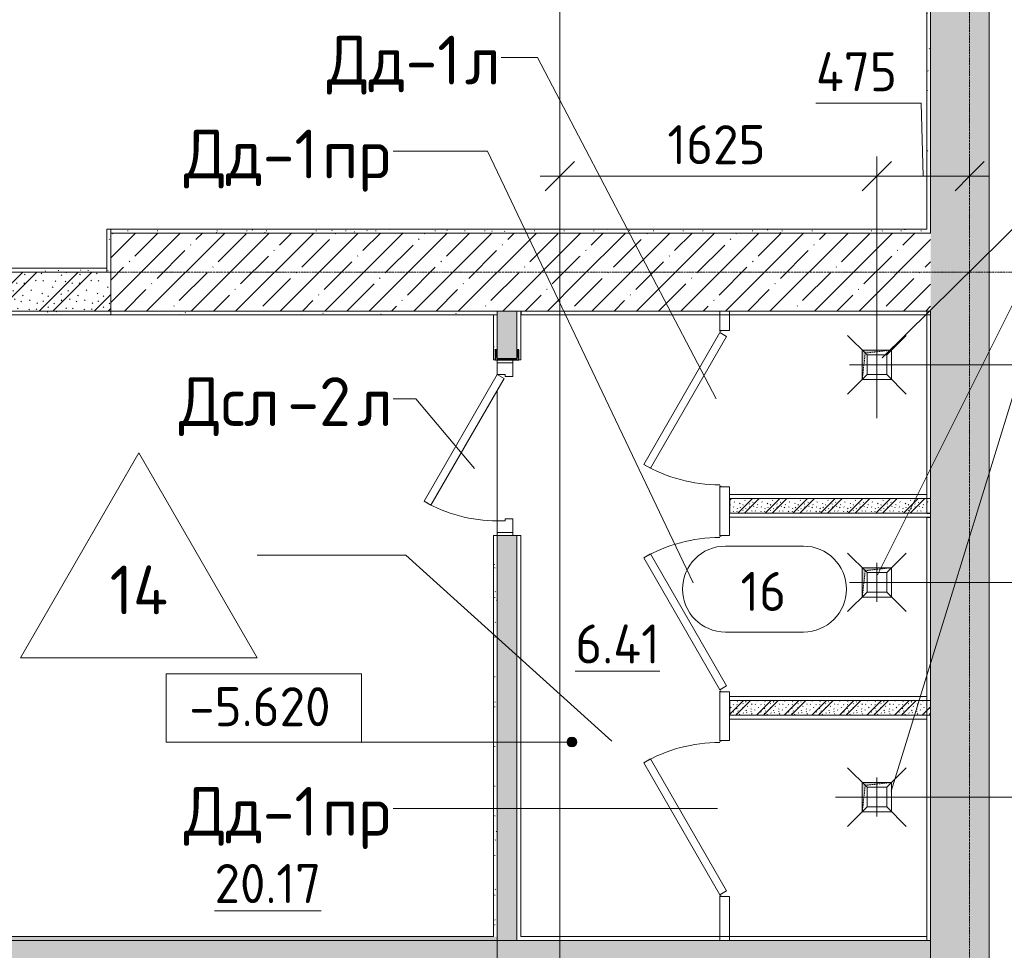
# Model space of a CAD drawing. Header units: millimetres. Extents: x 93132 to 156147, y -10965 to 65044.
# Tile 17 of 58: x 126803 to 131848, y 20850 to 25618. Entities that reach past the tile are written whole.
import ezdxf

# ---------------------------------------------------------------- set-up
doc = ezdxf.new("R2010")
doc.units = ezdxf.units.MM
doc.linetypes.add('3_ Штрих_ 1 х 1 мм', pattern=[2, 1, -1])
doc.linetypes.add('4_ Штрихпунктир_ 10 х 2 мм', pattern=[14, 10, -2, 0, -2])
for name, color, linetype, lineweight in [('A-ANNO-DIMS', 7, 'Continuous', 5), ('A-ANNO-DIMS-100', 7, 'Continuous', 5), ('A-AREA-IDEN', 7, 'Continuous', 5), ('A-DETL-GENF', 7, 'Continuous', 13), ('A-DOOR', 7, 'Continuous', 13), ('A-DOOR-FRAM', 7, 'Continuous', 13), ('A-DOOR-IDEN', 7, 'Continuous', 5), ('A-FLOR', 7, 'Continuous', 13), ('A-FLOR-IDEN', 7, 'Continuous', 5), ('A-WALL', 7, 'Continuous', 13), ('A-WALL-PATT', 7, 'Continuous', 13), ('G-ANNO-DIMS', 7, 'Continuous', 5), ('G-ANNO-TEXT', 7, 'Continuous', 5), ('I-WALL', 7, 'Continuous', 13), ('M-EQPM', 7, 'Continuous', 13), ('P-SANR-FIXT', 7, 'Continuous', 13), ('S-COLS', 7, 'Continuous', 25), ('S-GRID', 7, 'Continuous', 5)]:
    doc.layers.add(name, color=color, linetype=linetype, lineweight=lineweight)
doc.styles.add('GOST Common_2', font='GOST_Common.ttf', dxfattribs={"height": 200})
doc.styles.add('GOST Common_3', font='GOST_Common.ttf', dxfattribs={"height": 250})
doc.dimstyles.new('2_мм', dxfattribs={"dimscale": 304.8, "dimtxt": 201.142999, "dimasz": 0.492126, "dimexe": 0.328084, "dimexo": 0.492126, "dimgap": 0, "dimtad": 1, "dimdec": 0, "dimdsep": 46, "dimtxsty": 'GOST Common_2', "dimblk1": 'OBLIQUE', "dimblk2": 'OBLIQUE', "dimsah": 1, "dimcen": 0.09, "dimdle": 0.328084, "dimadec": 5, "dimazin": 2, "dimtfac": 1, "dimtdec": 4, "dimtix": 1, "dimtmove": 0, "dimatfit": 3, "dimfxl": 1, "dimtvp": 1, "dimtolj": 1, "dimtzin": 0, "dimarcsym": 2})
doc.dimstyles.new('2_мм_1', dxfattribs={"dimscale": 304.8, "dimtxt": 201.142999, "dimasz": 0.492126, "dimexe": 0.328084, "dimexo": 0.492126, "dimgap": 0, "dimtad": 1, "dimdec": 0, "dimdsep": 46, "dimtxsty": 'GOST Common_2', "dimblk1": 'OBLIQUE', "dimblk2": 'OBLIQUE', "dimsah": 1, "dimcen": 0.09, "dimdle": 0.328084, "dimadec": 5, "dimazin": 2, "dimtfac": 1, "dimtdec": 4, "dimtix": 1, "dimtmove": 1, "dimatfit": 3, "dimfxl": 1, "dimtvp": 1, "dimtolj": 1, "dimtzin": 0, "dimarcsym": 2})
pattern_1 = [(0, (0, 0), (203.2, 50.8), [3.353, -149.047, 3.353, -149.047, -812.8]), (0, (0, 0), (203.2, 50.8), [-304.8, 3.353, -301.447, 3.353, -149.047, -355.6]), (0, (0, 0), (203.2, 50.8), [-762, 3.353, -98.247, 3.353, -250.647]), (120, (76.2, 25.4), (-145.59409, 150.576362), [3.353, -149.047, 3.353, -149.047, -812.8]), (120, (76.2, 25.4), (-145.59409, 150.576362), [-304.8, 3.353, -301.447, 3.353, -149.047, -355.6]), (120, (76.2, 25.4), (-145.59409, 150.576362), [-762, 3.353, -98.247, 3.353, -250.647]), (240, (101.6, 127), (-57.60591, -201.376362), [3.353, -149.047, 3.353, -149.047, -812.8]), (240, (101.6, 127), (-57.60591, -201.376362), [-304.8, 3.353, -301.447, 3.353, -149.047, -355.6]), (240, (101.6, 127), (-57.60591, -201.376362), [-762, 3.353, -98.247, 3.353, -250.647])]
pattern_2 = [(45, (0, 0), (-114.04925, 114.04925), []), (45, (114.05, 0), (-114.04925, 114.04925), [201.612, -40.322, 3.353, -36.97])]
pattern_3 = [(135, (150.28, 188.64), (-282.8427, 3e-14), [5, -395]), (135, (174.9, 237.36), (-282.8427, 3e-14), [5, -395]), (135, (211.96, 236.53), (-282.8427, 3e-14), [5, -395]), (135, (114.96, 223.96), (-282.8427, 3e-14), [5, -395]), (135, (77.54, 223.96), (-282.8427, 3e-14), [5, -395]), (135, (57.44, 184.52), (-282.8427, 3e-14), [5, -395]), (135, (66.21, 142.9), (-282.8427, 3e-14), [5, -395]), (135, (107.33, 161), (-282.8427, 3e-14), [5, -395]), (135, (99.08, 130.94), (-282.8427, 3e-14), [5, -395]), (135, (22.6, 136.46), (-282.8427, 3e-14), [5, -395]), (135, (21.16, 168.08), (-282.8427, 3e-14), [5, -395]), (135, (46.13, 96.12), (-282.8427, 3e-14), [5, -395]), (135, (3.54, 74.6), (-282.8427, 3e-14), [5, -395]), (135, (40.3, 47.56), (-282.8427, 3e-14), [5, -395]), (135, (39.77, 18.47), (-282.8427, 3e-14), [5, -395]), (135, (76.94, 37.28), (-282.8427, 3e-14), [5, -395]), (135, (114.18, 62.4), (-282.8427, 3e-14), [5, -395]), (135, (139.87, 90.2), (-282.8427, 3e-14), [5, -395]), (135, (141.44, 15.82), (-282.8427, 3e-14), [5, -395]), (135, (188.69, 26.73), (-282.8427, 3e-14), [5, -395]), (135, (176.14, 51.36), (-282.8427, 3e-14), [5, -395]), (135, (177.03, 0), (-282.8427, 3e-14), [5, -395]), (135, (276.61, 8.22), (-282.8427, 3e-14), [5, -395]), (135, (271.19, 31.72), (-282.8427, 3e-14), [5, -395]), (135, (268.29, 119.65), (-282.8427, 3e-14), [5, -395]), (135, (237.92, 101.95), (-282.8427, 3e-14), [5, -395]), (135, (237.92, 158.27), (-282.8427, 3e-14), [5, -395]), (135, (260.4, 204.35), (-282.8427, 3e-14), [5, -395]), (135, (275.54, 235.4), (-282.8427, 3e-14), [5, -395]), (135, (117.62, 268.96), (-282.8427, 3e-14), [5, -395]), (135, (203.62, 273.83), (-282.8427, 3e-14), [5, -395]), (135, (47.24, 279.3), (-282.8427, 3e-14), [5, -395]), (135, (23.2, 266.16), (-282.8427, 3e-14), [5, -395]), (135, (42.78, 232.52), (-282.8427, 3e-14), [5, -395]), (135, (177.76, 90.57), (-282.8427, 3e-14), [5, -395]), (135, (181.12, 121.8), (-282.8427, 3e-14), [5, -395]), (135, (206.73, 172.06), (-282.8427, 3e-14), [5, -395]), (135, (143.14, 136.62), (-282.8427, 3e-14), [5, -395]), (135, (211.51, 131.86), (-282.8427, 3e-14), [5, -395]), (135, (81.47, 95.1), (-282.8427, 3e-14), [5, -395]), (135, (235.13, 60.46), (-282.8427, 3e-14), [5, -395]), (135, (242.24, 4.89), (-282.8427, 3e-14), [5, -395]), (45, (0, 106.07), (-282.8427, 0), []), (45, (106.07, 0), (-282.8427, 0), []), (45, (176.78, 0), (-282.8427, 0), []), (45, (0, 176.78), (-282.8427, 0), [])]
pattern_4 = [(135, (75.14, 94.32), (-141.421356, 1e-14), [3.353, -196.647]), (135, (87.45, 118.68), (-141.421356, 1e-14), [3.353, -196.647]), (135, (105.98, 118.27), (-141.421356, 1e-14), [3.353, -196.647]), (135, (57.48, 111.98), (-141.421356, 1e-14), [3.353, -196.647]), (135, (38.77, 111.98), (-141.421356, 1e-14), [3.353, -196.647]), (135, (28.72, 92.26), (-141.421356, 1e-14), [3.353, -196.647]), (135, (33.11, 71.45), (-141.421356, 1e-14), [3.353, -196.647]), (135, (53.67, 80.5), (-141.421356, 1e-14), [3.353, -196.647]), (135, (49.54, 65.47), (-141.421356, 1e-14), [3.353, -196.647]), (135, (11.3, 68.23), (-141.421356, 1e-14), [3.353, -196.647]), (135, (10.58, 84.04), (-141.421356, 1e-14), [3.353, -196.647]), (135, (23.07, 48.06), (-141.421356, 1e-14), [3.353, -196.647]), (135, (1.77, 37.3), (-141.421356, 1e-14), [3.353, -196.647]), (135, (20.15, 23.78), (-141.421356, 1e-14), [3.353, -196.647]), (135, (19.88, 9.23), (-141.421356, 1e-14), [3.353, -196.647]), (135, (38.47, 18.64), (-141.421356, 1e-14), [3.353, -196.647]), (135, (57.09, 31.2), (-141.421356, 1e-14), [3.353, -196.647]), (135, (69.94, 45.09), (-141.421356, 1e-14), [3.353, -196.647]), (135, (70.72, 7.91), (-141.421356, 1e-14), [3.353, -196.647]), (135, (94.34, 13.36), (-141.421356, 1e-14), [3.353, -196.647]), (135, (88.07, 25.68), (-141.421356, 1e-14), [3.353, -196.647]), (135, (88.51, 0), (-141.421356, 1e-14), [3.353, -196.647]), (135, (138.31, 4.11), (-141.421356, 1e-14), [3.353, -196.647]), (135, (135.6, 15.86), (-141.421356, 1e-14), [3.353, -196.647]), (135, (134.14, 59.83), (-141.421356, 1e-14), [3.353, -196.647]), (135, (118.96, 50.98), (-141.421356, 1e-14), [3.353, -196.647]), (135, (118.96, 79.14), (-141.421356, 1e-14), [3.353, -196.647]), (135, (130.2, 102.18), (-141.421356, 1e-14), [3.353, -196.647]), (135, (137.77, 117.7), (-141.421356, 1e-14), [3.353, -196.647]), (135, (58.81, 134.48), (-141.421356, 1e-14), [3.353, -196.647]), (135, (101.81, 136.91), (-141.421356, 1e-14), [3.353, -196.647]), (135, (23.62, 139.65), (-141.421356, 1e-14), [3.353, -196.647]), (135, (11.6, 133.08), (-141.421356, 1e-14), [3.353, -196.647]), (135, (21.39, 116.26), (-141.421356, 1e-14), [3.353, -196.647]), (135, (88.88, 45.28), (-141.421356, 1e-14), [3.353, -196.647]), (135, (90.56, 60.9), (-141.421356, 1e-14), [3.353, -196.647]), (135, (103.36, 86.03), (-141.421356, 1e-14), [3.353, -196.647]), (135, (71.57, 68.31), (-141.421356, 1e-14), [3.353, -196.647]), (135, (105.76, 65.93), (-141.421356, 1e-14), [3.353, -196.647]), (135, (40.73, 47.55), (-141.421356, 1e-14), [3.353, -196.647]), (135, (117.56, 30.23), (-141.421356, 1e-14), [3.353, -196.647]), (135, (121.12, 2.44), (-141.421356, 1e-14), [3.353, -196.647]), (45, (0, 53.03), (-141.421356, 0), []), (45, (53.03, 0), (-141.421356, 0), []), (45, (88.39, 0), (-141.421356, 0), []), (45, (0, 88.39), (-141.421356, 0), [])]

# ---------------------------------------------------------------- blocks, each defined once
blk = doc.blocks.new('Наметкина 10_РД_АР_П_Отделка_R21_rvt-1--01_Подвал_МП_часть Г')
at = {"layer": 'A-WALL-PATT', "lineweight": 5}
h = blk.add_hatch(dxfattribs=at)
h.set_pattern_fill('FP_6', color=256, style=0, pattern_type=2)
h.set_pattern_definition(pattern_1)
h.paths.add_polyline_path([(131450, 24525), (131470, 24525), (131470, 28400), (131450, 28400), (131450, 24545)])
h = blk.add_hatch(dxfattribs=at)
h.set_pattern_fill('FP_6', color=256, style=0, pattern_type=2)
h.set_pattern_definition(pattern_1)
h.paths.add_polyline_path([(127270, 24325), (127270, 24545), (127250, 24545), (127250, 24325)])
h = blk.add_hatch(dxfattribs=at)
h.set_pattern_fill('FP_6', color=256, style=0, pattern_type=2)
h.set_pattern_definition(pattern_1)
h.paths.add_polyline_path([(131450, 24525), (131450, 24545), (127270, 24545), (127270, 24525), (131108.9, 24525)])
h = blk.add_hatch(dxfattribs=at)
h.set_pattern_fill('FP_6', color=256, style=0, pattern_type=2)
h.set_pattern_definition(pattern_1)
h.paths.add_polyline_path([(127250, 24325), (127250, 24345), (126040, 24345), (126040, 24325)])
h = blk.add_hatch(dxfattribs=at)
h.set_pattern_fill('FP_6', color=256, style=0, pattern_type=2)
h.set_pattern_definition(pattern_1)
h.paths.add_polyline_path([(127270, 24105), (127270, 24125), (125800, 24125), (125800, 24105)])
h = blk.add_hatch(dxfattribs=at)
h.set_pattern_fill('FP_6', color=256, style=0, pattern_type=2)
h.set_pattern_definition(pattern_1)
h.paths.add_polyline_path([(129250, 24105), (129250, 24125), (127270, 24125), (127270, 24105), (127963.1, 24105)])
h = blk.add_hatch(dxfattribs=at)
h.set_pattern_fill('FP_6', color=256, style=0, pattern_type=2)
h.set_pattern_definition(pattern_1)
h.paths.add_polyline_path([(129250, 20920), (129250, 22975), (129230, 22975), (129230, 20920)])
h.paths.add_polyline_path([(129230, 23875), (129240, 23875), (129240, 23927), (129245.6, 23926.1), (129246.5, 23925.7), (129247.8, 23922.5), (129247.8, 23887.3), (129250, 23882), (129250, 24105), (129230, 24105), (129230, 23882)])
h = blk.add_hatch(dxfattribs=at)
h.set_pattern_fill('FP_6', color=256, style=0, pattern_type=2)
h.set_pattern_definition(pattern_1)
h.paths.add_polyline_path([(123020, 20900), (129250, 20900), (129250, 20920), (123020, 20920)])
at = {"layer": 'A-WALL'}
for p, q in [((131470, 24525), (131470, 28400)), ((131450, 28380), (131450, 24545)), ((127270, 24545), (127250, 24545)), ((127250, 24545), (127250, 24325)), ((127270, 24325), (127270, 24545)), ((131450, 24545), (127270, 24545)), ((127270, 24545), (127270, 24525)), ((127270, 24525), (131450, 24525)), ((131450, 24525), (131470, 24525)), ((127250, 24345), (126040, 24345)), ((126040, 24325), (127250, 24325)), ((127250, 24325), (127250, 24345)), ((127250, 24325), (127270, 24325)), ((127270, 24125), (125820, 24125)), ((127270, 24105), (127270, 24125)), ((129250, 24125), (127270, 24125)), ((127270, 24125), (127270, 24105)), ((129250, 24105), (129250, 24125)), ((129350, 24125), (129350, 23882)), ((129370, 24125), (129350, 24125)), ((131470, 24125), (129370, 24125)), ((131470, 24125), (131450, 24125)), ((131450, 24125), (131450, 23090)), ((131470, 24105), (131470, 24125)), ((131470, 23090), (131470, 24125)), ((125800, 24105), (127270, 24105)), ((127270, 24105), (129250, 24105)), ((129250, 24105), (129230, 24105)), ((129230, 24105), (129230, 23875)), ((129250, 23882), (129250, 24105)), ((129370, 24105), (131470, 24105)), ((129370, 23875), (129370, 24105)), ((129230, 23875), (129240, 23875)), ((129360, 23875), (129370, 23875)), ((131450, 23185), (130440, 23185)), ((130440, 23185), (130440, 23165)), ((130440, 23165), (131450, 23165)), ((131450, 23165), (131450, 23185)), ((131450, 23090), (130440, 23090)), ((130440, 23090), (130440, 23070)), ((130440, 23070), (131450, 23070)), ((131450, 23070), (131450, 20900)), ((131470, 23070), (131470, 23090)), ((131470, 20900), (131470, 23070)), ((129250, 22975), (129230, 22975)), ((129230, 22975), (129230, 20920)), ((129250, 20920), (129250, 22975)), ((129350, 22975), (129350, 20900)), ((129370, 22975), (129350, 22975)), ((129370, 20920), (129370, 22975)), ((131450, 22150), (130440, 22150)), ((130440, 22150), (130440, 22130)), ((131450, 22130), (131450, 22150)), ((130440, 22130), (131450, 22130)), ((131450, 22055), (130440, 22055)), ((130440, 22055), (130440, 22035)), ((131450, 22035), (131450, 22055)), ((130440, 22035), (131450, 22035)), ((123020, 20900), (129250, 20900)), ((129230, 20920), (123040, 20920)), ((129250, 20900), (129250, 20920)), ((129350, 20900), (129370, 20900)), ((131450, 20920), (129370, 20920)), ((129370, 20900), (131450, 20900)), ((131450, 20900), (131450, 20920)), ((131450, 20900), (131470, 20900))]:
    blk.add_line(p, q, dxfattribs=at)
at = {"layer": 'A-WALL', "lineweight": 25}
for p, q in [((129370, 24125), (129370, 24105)), ((131450, 23090), (131470, 23090)), ((131450, 23070), (131470, 23070))]:
    blk.add_line(p, q, dxfattribs=at)
blk = doc.blocks.new('АР_Дверь однопольная - 900х2100h_750__служебные-6013664--01_Подвал_МП_часть Г')
at = {"layer": 'A-DOOR'}
for p, q in [((-274.5, 425), (-294.5, 390.4)), ((375, 50), (-274.5, 425)), ((-294.5, 390.4), (355, 15.4)), ((355, 15.4), (375, 50))]:
    blk.add_line(p, q, dxfattribs=at)
at = {"layer": 'A-DOOR', "lineweight": 5}
blk.add_arc((375, 50), 750, 150, 180, dxfattribs=at)
at = {"layer": 'A-DOOR-FRAM'}
for p, q in [((-435, 50), (-450, 50)), ((-375, 50), (-435, 50)), ((-435, 50), (-435, -30)), ((-375, 10), (-375, 50)), ((-365, 10), (-375, 10)), ((-365, -30), (-365, 10)), ((375, 10), (365, 10)), ((365, 10), (365, -30)), ((435, 50), (375, 50)), ((375, 50), (375, 10)), ((435, -30), (435, 50)), ((435, 50), (450, 50)), ((-435, -30), (-450, -30)), ((-435, -30), (-365, -30)), ((365, -30), (435, -30)), ((435, -30), (450, -30))]:
    blk.add_line(p, q, dxfattribs=at)
blk = doc.blocks.new('АР_Дверь однопольная - 800х2100h_650__душевые-6019282--01_Подвал_МП_часть Г')
at = {"layer": 'A-DOOR'}
for p, q in [((-285.5, 415), (-305.5, 380.4)), ((390, 25), (-285.5, 415)), ((-305.5, 380.4), (370, -9.6)), ((370, -9.6), (390, 25))]:
    blk.add_line(p, q, dxfattribs=at)
at = {"layer": 'A-DOOR', "lineweight": 5}
blk.add_arc((390, 25), 780, 150, 180, dxfattribs=at)
at = {"layer": 'A-DOOR-FRAM'}
for p, q in [((-395, 25), (-400, 25)), ((-395, 20), (-400, 20)), ((395, 25), (400, 25)), ((395, 20), (400, 20))]:
    blk.add_line(p, q, dxfattribs=at)
blk = doc.blocks.new('АР_Дверь однопольная - 800х2100h_650__душевые-6019181--01_Подвал_МП_часть Г')
at = {"layer": 'A-DOOR'}
for p, q in [((285.5, 415), (-390, 25)), ((305.5, 380.4), (285.5, 415)), ((-370, -9.6), (305.5, 380.4)), ((-390, 25), (-370, -9.6))]:
    blk.add_line(p, q, dxfattribs=at)
at = {"layer": 'A-DOOR', "lineweight": 5}
blk.add_arc((-390, 25), 780, 360, 30, dxfattribs=at)
at = {"layer": 'A-DOOR-FRAM'}
for p, q in [((-395, 25), (-400, 25)), ((-395, 20), (-400, 20)), ((395, 25), (400, 25)), ((395, 20), (400, 20))]:
    blk.add_line(p, q, dxfattribs=at)
blk = doc.blocks.new('АР_Канал вертикальный прямоугольный - ВК-5386080--01_Подвал_МП_часть Г')
at = {"layer": 'A-DETL-GENF'}
blk.add_hatch(color=256, dxfattribs=at).paths.add_polyline_path([(-75, -75), (-60, 60), (75, 75), (-75, 75)])
at = {"layer": 'A-DETL-GENF', "linetype": '3_ Штрих_ 1 х 1 мм'}
for p, q in [((75, 75), (-75, 75)), ((-75, 75), (-75, -75)), ((75, 75), (-75, 75)), ((-75, 75), (-75, -75)), ((-75, -75), (-60, 60)), ((-75, -75), (-60, 60)), ((-60, 60), (75, 75)), ((-60, 60), (75, 75)), ((75, -75), (75, 75)), ((-75, -75), (75, -75))]:
    blk.add_line(p, q, dxfattribs=at)
at = {"layer": 'M-EQPM'}
for p, q in [((-75, -75), (-75, 75)), ((-75, 75), (75, 75)), ((75, 75), (75, -75)), ((75, -75), (-75, -75))]:
    blk.add_line(p, q, dxfattribs=at)
blk = doc.blocks.new('АР_Канал вертикальный прямоугольный - ВК-5405369--01_Подвал_МП_часть Г')
at = {"layer": 'A-DETL-GENF'}
blk.add_hatch(color=256, dxfattribs=at).paths.add_polyline_path([(-75, -75), (-60, 60), (75, 75), (-75, 75)])
at = {"layer": 'A-DETL-GENF', "linetype": '3_ Штрих_ 1 х 1 мм'}
for p, q in [((75, 75), (-75, 75)), ((-75, 75), (-75, -75)), ((75, 75), (-75, 75)), ((-75, 75), (-75, -75)), ((-75, -75), (-60, 60)), ((-75, -75), (-60, 60)), ((-60, 60), (75, 75)), ((-60, 60), (75, 75)), ((75, -75), (75, 75)), ((-75, -75), (75, -75))]:
    blk.add_line(p, q, dxfattribs=at)
at = {"layer": 'M-EQPM'}
for p, q in [((-75, -75), (-75, 75)), ((-75, 75), (75, 75)), ((75, 75), (75, -75)), ((75, -75), (-75, -75))]:
    blk.add_line(p, q, dxfattribs=at)
blk = doc.blocks.new('АР_Трап - 100-100-V15--01_Подвал_МП_часть Г')
at = {"layer": 'P-SANR-FIXT'}
for p, q in [((-50, 50), (-150, 150)), ((50, 50), (150, 150)), ((0, -100), (0, 100)), ((-100, 0), (100, 0)), ((-50, -50), (-50, 50)), ((50, 50), (-50, 50)), ((50, -50), (50, 50)), ((-50, -50), (-150, -150)), ((-50, -50), (50, -50)), ((50, -50), (150, -150))]:
    blk.add_line(p, q, dxfattribs=at)
blk = doc.blocks.new('АР_Фахверк_ _Швеллер полки параллельные_ - 12П-6013685--01_Подвал_МП_часть Г')
at = {"layer": 'S-COLS'}
blk.add_hatch(color=256, dxfattribs=at).paths.add_polyline_path([(35.4, -60), (35.4, -56.7), (34.1, -53.5), (30.9, -52.2), (-4.3, -52.2), (-9.6, -50), (-11.8, -44.7), (-11.8, 44.7), (-9.6, 50), (-4.3, 52.2), (30.9, 52.2), (34.1, 53.5), (35.4, 56.7), (35.4, 60), (-16.6, 60), (-16.6, -60)])
for p, q in [((35.4, 60), (-16.6, 60)), ((-16.6, 60), (-16.6, -60)), ((-4.3, 52.2), (30.9, 52.2)), ((35.4, 56.7), (35.4, 60)), ((-11.8, -44.7), (-11.8, 44.7)), ((-16.6, -60), (35.4, -60)), ((30.9, -52.2), (-4.3, -52.2)), ((35.4, -60), (35.4, -56.7))]:
    blk.add_line(p, q, dxfattribs=at)
for centre, radius, start, end in [((-4.3, 44.7), 7.5, 90, 180), ((30.9, 56.7), 4.5, 270, 360), ((-4.3, -44.7), 7.5, 180, 270), ((30.9, -56.7), 4.5, 360, 90)]:
    blk.add_arc(centre, radius, start, end, dxfattribs=at)
blk = doc.blocks.new('Марка помещения _Номер_ - 2 мм-68851--01_Подвал_МП_часть Г')
at = {"layer": 'A-AREA-IDEN'}
for p, q in [((-2.027, 2.21), (1.973, 2.21)), ((-2.027, -2.19), (1.973, -2.19))]:
    blk.add_line(p, q, dxfattribs=at)
for centre, start, end in [((-2.027, 0.01), 90, 270), ((1.973, 0.01), 270, 90)]:
    blk.add_arc(centre, 2.2, start, end, dxfattribs=at)
blk = doc.blocks.new('DIMBLOCK170--01_Подвал_МП_часть Г')
at = {"layer": 'A-ANNO-DIMS-100', "lineweight": 25, "transparency": 16777216}
for p, q in [((132460, 21635), (132385, 21710)), ((132460, 21635), (132535, 21560)), ((132460, 20700), (132385, 20775)), ((132460, 20700), (132535, 20625))]:
    blk.add_line(p, q, dxfattribs=at)
at = {"layer": 'A-ANNO-DIMS-100', "transparency": 16777216}
for p, q in [((130983.5, 21635), (132560, 21635)), ((132460, 21635), (130983.5, 21635)), ((132460, 20700), (132460, 21635)), ((132503.9, 20700), (132360, 20700)), ((132460, 20700), (132503.9, 20700))]:
    blk.add_line(p, q, dxfattribs=at)
at = {"layer": 'A-ANNO-DIMS-100', "color": 0, "transparency": 16777216, "insert": (132198.6, 20957.8), "char_height": 200, "width": 503.198, "attachment_point": 1, "rotation": 90, "line_spacing_factor": 1.022761, "style": 'GOST Common_2'}
blk.add_mtext('935', dxfattribs=at)
blk = doc.blocks.new('_Oblique')
at = {"color": 0, "linetype": 'ByBlock', "lineweight": -2}
blk.add_line((-0.5, -0.5), (0.5, 0.5), dxfattribs=at)
blk = doc.blocks.new('DIMBLOCK171--01_Подвал_МП_часть Г')
at = {"layer": 'A-ANNO-DIMS-100', "lineweight": 25, "transparency": 16777216}
for p, q in [((132460, 22735), (132385, 22810)), ((132460, 22735), (132535, 22660)), ((132460, 21635), (132385, 21710)), ((132460, 21635), (132535, 21560))]:
    blk.add_line(p, q, dxfattribs=at)
at = {"layer": 'A-ANNO-DIMS-100', "transparency": 16777216}
for p, q in [((131053.6, 22735), (132560, 22735)), ((132460, 22735), (131053.6, 22735)), ((132460, 21635), (132460, 22735)), ((130983.5, 21635), (132560, 21635)), ((132460, 21635), (130983.5, 21635))]:
    blk.add_line(p, q, dxfattribs=at)
at = {"layer": 'A-ANNO-DIMS-100', "color": 0, "transparency": 16777216, "insert": (132198.6, 21942.9), "char_height": 200, "width": 580.928, "attachment_point": 1, "rotation": 90, "line_spacing_factor": 1.022761, "style": 'GOST Common_2'}
blk.add_mtext('1100', dxfattribs=at)
blk = doc.blocks.new('DIMBLOCK172--01_Подвал_МП_часть Г')
at = {"layer": 'A-ANNO-DIMS-100', "lineweight": 25, "transparency": 16777216}
for p, q in [((132460, 23850), (132385, 23925)), ((132460, 23850), (132535, 23775)), ((132460, 22735), (132385, 22810)), ((132460, 22735), (132535, 22660))]:
    blk.add_line(p, q, dxfattribs=at)
at = {"layer": 'A-ANNO-DIMS-100', "transparency": 16777216}
for p, q in [((131053.6, 23850), (132560, 23850)), ((132460, 23850), (131053.6, 23850)), ((132460, 22735), (132460, 23850)), ((131053.6, 22735), (132560, 22735)), ((132460, 22735), (131053.6, 22735))]:
    blk.add_line(p, q, dxfattribs=at)
at = {"layer": 'A-ANNO-DIMS-100', "color": 0, "transparency": 16777216, "insert": (132198.6, 23069.2), "char_height": 200, "width": 535.927, "attachment_point": 1, "rotation": 90, "line_spacing_factor": 1.022761, "style": 'GOST Common_2'}
blk.add_mtext('1115', dxfattribs=at)
blk = doc.blocks.new('DIMBLOCK173--01_Подвал_МП_часть Г')
at = {"layer": 'A-ANNO-DIMS-100', "transparency": 16777216}
for p, q in [((132460, 23850), (132460, 24425)), ((132503.9, 24325), (132360, 24325)), ((132460, 24325), (132503.9, 24325)), ((131053.6, 23850), (132560, 23850)), ((132460, 23850), (131053.6, 23850))]:
    blk.add_line(p, q, dxfattribs=at)
at = {"layer": 'A-ANNO-DIMS-100', "lineweight": 25, "transparency": 16777216}
for p, q in [((132460, 24325), (132385, 24400)), ((132460, 24325), (132535, 24250)), ((132460, 23850), (132385, 23925)), ((132460, 23850), (132535, 23775))]:
    blk.add_line(p, q, dxfattribs=at)
at = {"layer": 'A-ANNO-DIMS-100', "color": 0, "transparency": 16777216, "insert": (132198.6, 23867.6), "char_height": 200, "width": 527.745, "attachment_point": 1, "rotation": 90, "line_spacing_factor": 1.022761, "style": 'GOST Common_2'}
blk.add_mtext('475', dxfattribs=at)
blk = doc.blocks.new('DIMBLOCK174--01_Подвал_МП_часть Г')
at = {"layer": 'A-ANNO-DIMS-100', "transparency": 16777216}
for p, q in [((129570, 24772.4), (129570, 24916.3)), ((131195, 23576.7), (131195, 24916.3)), ((129470, 24816.3), (131195, 24816.3)), ((129570, 24816.3), (129570, 24772.4)), ((131195, 24816.3), (131195, 23576.7))]:
    blk.add_line(p, q, dxfattribs=at)
at = {"layer": 'A-ANNO-DIMS-100', "lineweight": 25, "transparency": 16777216}
for p, q in [((129570, 24816.3), (129645, 24891.3)), ((131195, 24816.3), (131270, 24891.3)), ((129570, 24816.3), (129495, 24741.3)), ((131195, 24816.3), (131120, 24741.3))]:
    blk.add_line(p, q, dxfattribs=at)
at = {"layer": 'A-ANNO-DIMS-100', "color": 0, "transparency": 16777216, "insert": (130121.7, 25077.7), "char_height": 200, "width": 625.93, "attachment_point": 1, "line_spacing_factor": 1.022761, "style": 'GOST Common_2'}
blk.add_mtext('1625', dxfattribs=at)
blk = doc.blocks.new('DIMBLOCK175--01_Подвал_МП_часть Г')
at = {"layer": 'A-ANNO-DIMS-100', "transparency": 16777216}
for p, q in [((130882, 25190.2), (131421.8, 25190.2)), ((131421.8, 25190.2), (131432.5, 24816.3)), ((131195, 23576.7), (131195, 24916.3)), ((131670, 24772.4), (131670, 24916.3)), ((131195, 24816.3), (131770, 24816.3)), ((131195, 24816.3), (131195, 23576.7)), ((131670, 24816.3), (131670, 24772.4))]:
    blk.add_line(p, q, dxfattribs=at)
at = {"layer": 'A-ANNO-DIMS-100', "lineweight": 25, "transparency": 16777216}
for p, q in [((131195, 24816.3), (131270, 24891.3)), ((131670, 24816.3), (131745, 24891.3)), ((131195, 24816.3), (131120, 24741.3)), ((131670, 24816.3), (131595, 24741.3))]:
    blk.add_line(p, q, dxfattribs=at)
at = {"layer": 'A-ANNO-DIMS-100', "color": 0, "transparency": 16777216, "insert": (130882, 25451.5), "char_height": 200, "width": 527.745, "attachment_point": 1, "line_spacing_factor": 1.022761, "style": 'GOST Common_2'}
blk.add_mtext('475', dxfattribs=at)
blk = doc.blocks.new('Марка полов - Марка полов-4106608--01_Подвал_МП_часть Г')
at = {"layer": 'A-FLOR-IDEN'}
for p, q in [((0, 7), (-6.062, -3.5)), ((6.062, -3.5), (0, 7)), ((-6.062, -3.5), (6.062, -3.5))]:
    blk.add_line(p, q, dxfattribs=at)
blk = doc.blocks.new('Высотные отметки - Frame_2-749557--01_Подвал_МП_часть Г')
at = {"layer": 'G-ANNO-DIMS'}
for p, q in [((-5, 3.5), (-5, 0)), ((5, 3.5), (-5, 3.5)), ((5, 0), (5, 3.5)), ((-5, 0), (5, 0))]:
    blk.add_line(p, q, dxfattribs=at)

msp = doc.modelspace()

# ---------------------------------------------------------------- hatches: boundary and pattern name
at = {"layer": 'A-WALL-PATT', "lineweight": 5}
h = msp.add_hatch(dxfattribs=at)
h.set_pattern_fill('FP_1', color=256, style=0, pattern_type=2)
h.set_pattern_definition(pattern_2)
h.paths.add_polyline_path([(131770, 7850), (131770, 35400), (131470, 35400), (131470, 7850)])
h = msp.add_hatch(dxfattribs=at)
h.set_pattern_fill('FP_1', color=256, style=0, pattern_type=2)
h.set_pattern_definition(pattern_2)
h.paths.add_polyline_path([(127270, 24125), (129670.200008, 24125), (129670.200008, 24525), (127270, 24525)])
h = msp.add_hatch(dxfattribs=at)
h.set_pattern_fill('FP_1', color=256, style=0, pattern_type=2)
h.set_pattern_definition(pattern_2)
h.paths.add_polyline_path([(131470, 24125), (131470, 24525), (129670.200008, 24525), (129670.200008, 24125), (131108.871149, 24125)])
h = msp.add_hatch(dxfattribs=at)
h.set_pattern_fill('FP_2', color=256, style=0, pattern_type=2)
h.set_pattern_definition(pattern_3)
h.paths.add_polyline_path([(127270, 24125), (127270, 24325), (126020, 24325), (126020, 24125)])
h = msp.add_hatch(dxfattribs=at)
h.set_pattern_fill('FP_3', color=256, style=0, pattern_type=2)
h.set_pattern_definition(pattern_4)
h.paths.add_polyline_path([(129250, 20900), (129350, 20900), (129350, 22975), (129250, 22975), (129250, 22451.135433)])
h.paths.add_polyline_path([(129344.7, 23879.8), (129350, 23881.996699), (129350, 24125), (129250, 24125), (129250, 23881.995332), (129255.3, 23879.8)])
h = msp.add_hatch(dxfattribs=at)
h.set_pattern_fill('FP_3', color=256, style=0, pattern_type=2)
h.set_pattern_definition(pattern_4)
h.paths.add_polyline_path([(131470, 23090), (131470, 23165), (130440, 23165), (130440, 23090), (131108.871149, 23090)])
h = msp.add_hatch(dxfattribs=at)
h.set_pattern_fill('FP_3', color=256, style=0, pattern_type=2)
h.set_pattern_definition(pattern_4)
h.paths.add_polyline_path([(131470, 22055), (131470, 22130), (130440, 22130), (130440, 22055), (131108.871149, 22055)])
h = msp.add_hatch(dxfattribs=at)
h.set_pattern_fill('FP_2', color=256, style=0, pattern_type=2)
h.set_pattern_definition(pattern_3)
h.paths.add_polyline_path([(129250, 20800), (129250, 20900), (123020, 20900), (123020, 20800), (127963.075878, 20800)])
h = msp.add_hatch(dxfattribs=at)
h.set_pattern_fill('FP_3', color=256, style=0, pattern_type=2)
h.set_pattern_definition(pattern_4)
h.paths.add_polyline_path([(131470, 20800), (131470, 20900), (129250, 20900), (129250, 20800), (131108.871149, 20800)])
at = {"layer": 'G-ANNO-DIMS'}
h = msp.add_hatch(color=256, dxfattribs=at)
edge = h.paths.add_edge_path()
edge.add_arc((129632.17795, 21916.818776), 25, 0, 360)

# ---------------------------------------------------------------- linework, layer by layer
at = {"layer": 'A-DOOR-IDEN'}
for p, q in [((129456.636589, 25424.897098), (129269.945485, 25424.897098)), ((130371.9666, 23675.402938), (129456.636589, 25424.897098)), ((129199.972414, 24943.779614), (128717.204536, 24943.779614)), ((130253.16317, 22733.461455), (129199.972414, 24943.779614)), ((128832.283199, 23675.402938), (128717.204536, 23675.402938)), ((129133.016542, 23318.992647), (128832.283199, 23675.402938)), ((130378.79433, 21575.940956), (128717.204536, 21575.940956))]:
    msp.add_line(p, q, dxfattribs=at)
at = {"layer": 'A-FLOR'}
for p, q in [((129250, 23860), (129250, 23875)), ((129250, 23050), (129250, 23720)), ((129250, 22975), (129250, 22990))]:
    msp.add_line(p, q, dxfattribs=at)
at = {"layer": 'A-FLOR-IDEN'}
for p, q in [((128782.283199, 22874.264434), (128020.581149, 22874.264434)), ((129837.212836, 21921.56588), (128782.283199, 22874.264434))]:
    msp.add_line(p, q, dxfattribs=at)
at = {"layer": 'A-WALL'}
for p, q in [((131770, 7850), (131770, 35400)), ((131470, 28400), (131470, 24525)), ((131470, 24525), (127270, 24525)), ((127270, 24525), (127270, 24325)), ((127270, 24125), (131470, 24125)), ((131470, 24125), (131470, 17700))]:
    msp.add_line(p, q, dxfattribs=at)
at = {"layer": 'A-WALL', "lineweight": 25}
for p, q in [((130440, 23165), (130440, 23090)), ((130440, 22130), (130440, 22055))]:
    msp.add_line(p, q, dxfattribs=at)
at = {"layer": 'G-ANNO-DIMS'}
msp.add_line((129632.17795, 21916.818776), (128053.99315, 21916.818776), dxfattribs=at)
msp.add_circle((129632.17795, 21916.818776), 25, dxfattribs=at)
at = {"layer": 'G-ANNO-TEXT'}
for p in [(131197.691942, 22773.656275), (131221.00937, 23884.961602), (131268.648039, 21664.657753)]:
    msp.add_line(p, (132270.119881, 24921.524768), dxfattribs=at)
at = {"layer": 'I-WALL'}
for p, q in [((127270, 24325), (126020, 24325)), ((127270, 24125), (127270, 24325)), ((125820, 24125), (127270, 24125)), ((129250, 24125), (129250, 23881.996699)), ((129350, 23881.996699), (129350, 24125)), ((130390, 24125), (130390, 24025)), ((130440, 24025), (130440, 24125)), ((130390, 24025), (130440, 24025)), ((130390, 23225), (130390, 22975)), ((130440, 23225), (130390, 23225)), ((130440, 23165), (130440, 23225)), ((131470, 23165), (130440, 23165)), ((130440, 23090), (131470, 23090)), ((130440, 22975), (130440, 23090)), ((129250, 22975), (129250, 18850)), ((129350, 22975), (129250, 22975)), ((129350, 20900), (129350, 22975)), ((130390, 22975), (130440, 22975)), ((130390, 22175), (130390, 21925)), ((130440, 22175), (130390, 22175)), ((130440, 22130), (130440, 22175)), ((131470, 22130), (130440, 22130)), ((130440, 22055), (131470, 22055)), ((130440, 21925), (130440, 22055)), ((130390, 21925), (130440, 21925)), ((130390, 21125), (130390, 20900)), ((130440, 21125), (130390, 21125)), ((130440, 20900), (130440, 21125)), ((131470, 20900), (123020, 20900))]:
    msp.add_line(p, q, dxfattribs=at)
at = {"layer": 'S-GRID', "linetype": '4_ Штрихпунктир_ 10 х 2 мм'}
for p, q in [((129570, -3519.290123), (129570, 64244.341835)), ((129570, -1911.296705), (129570, 63183.748364)), ((131670, -1911.296705), (131670, 63183.748364)), ((129570, -1437.892911), (129570, 61913.748364)), ((134543.645795, 24325), (104705.052177, 24325))]:
    msp.add_line(p, q, dxfattribs=at)

# ---------------------------------------------------------------- block references
at = {"lineweight": 5}
msp.add_blockref('Наметкина 10_РД_АР_П_Отделка_R21_rvt-1--01_Подвал_МП_часть Г', (0, 0), dxfattribs=at)
at = {"layer": 'A-AREA-IDEN', "xscale": 99.99999999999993, "yscale": 99.99999999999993, "zscale": 99.99999999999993}
msp.add_blockref('Марка помещения _Номер_ - 2 мм-68851--01_Подвал_МП_часть Г', (130621.570443, 22699.812354), dxfattribs=at)
at = {"layer": 'A-DOOR'}
for name, p, rotation in [('АР_Дверь однопольная - 800х2100h_650__душевые-6019282--01_Подвал_МП_часть Г', (130415, 23625), 90), ('АР_Дверь однопольная - 900х2100h_750__служебные-6013664--01_Подвал_МП_часть Г', (129300, 23425), 89.99999999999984), ('АР_Дверь однопольная - 800х2100h_650__душевые-6019181--01_Подвал_МП_часть Г', (130415, 22575), 90), ('АР_Дверь однопольная - 800х2100h_650__душевые-6019181--01_Подвал_МП_часть Г', (130415, 21525), 90)]:
    msp.add_blockref(name, p, dxfattribs=dict(at, rotation=rotation))
at = {"layer": 'A-FLOR-IDEN', "xscale": 99.99999999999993, "yscale": 99.99999999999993, "zscale": 99.99999999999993}
msp.add_blockref('Марка полов - Марка полов-4106608--01_Подвал_МП_часть Г', (127414.363366, 22699.264434), dxfattribs=at)
at = {"layer": 'G-ANNO-DIMS', "xscale": 99.99999999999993, "yscale": 99.99999999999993, "zscale": 99.99999999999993}
msp.add_blockref('Высотные отметки - Frame_2-749557--01_Подвал_МП_часть Г', (128053.99315, 21916.818776), dxfattribs=at)
at = {"layer": 'M-EQPM'}
for name, p in [('АР_Канал вертикальный прямоугольный - ВК-5386080--01_Подвал_МП_часть Г', (131195, 23850)), ('АР_Канал вертикальный прямоугольный - ВК-5386080--01_Подвал_МП_часть Г', (131195, 22735)), ('АР_Канал вертикальный прямоугольный - ВК-5405369--01_Подвал_МП_часть Г', (131195, 21635))]:
    msp.add_blockref(name, p, dxfattribs=at)
at = {"layer": 'P-SANR-FIXT'}
for p in [(131195, 23850), (131195, 22735), (131195, 21635)]:
    msp.add_blockref('АР_Трап - 100-100-V15--01_Подвал_МП_часть Г', p, dxfattribs=at)
at = {"layer": 'S-COLS', "rotation": 89.99999999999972}
msp.add_blockref('АР_Фахверк_ _Швеллер полки параллельные_ - 12П-6013685--01_Подвал_МП_часть Г', (129300, 23891.6), dxfattribs=at)

# ---------------------------------------------------------------- texts
at = {"layer": 'A-AREA-IDEN', "char_height": 200, "attachment_point": 1, "style": 'GOST Common_2'}
for s, insert, width in [('16', (130496.056247, 22788.555536), 296.624375), ('\\L6.41', (129649.401694, 22519.527343), 569.198125), ('\\L20.17', (127801.455539, 21292.081736), 721.51875)]:
    msp.add_mtext(s, dxfattribs=dict(at, insert=insert, width=width))
at = {"layer": 'A-DOOR-IDEN', "char_height": 250, "attachment_point": 1, "style": 'GOST Common_3'}
for s, insert, width in [('Дд', (128376.945485, 25535.824182), 489.029375), ('-1', (128780.435068, 25535.824182), 368.77625), ('\\fGOST Common|b0|i0|c204|p34|;л', (129084.705901, 25535.824182), 216.455625), ('Дд', (127645.204536, 25054.706697), 489.029375), ('-1', (128048.694119, 25054.706697), 368.77625), ('пр', (128352.964953, 25054.706697), 432.91125), ('Дсл', (127619.204536, 23786.330021), 673.4175), ('-2', (128174.829536, 23786.330021), 432.91125), ('\\fGOST Common|b0|i0|c204|p34|;л', (128532.017036, 23786.330021), 216.455625), ('Дд', (127645.204536, 21686.86804), 489.029375), ('-1', (128048.694119, 21686.86804), 368.77625), ('пр', (128352.964953, 21686.86804), 432.91125)]:
    msp.add_mtext(s, dxfattribs=dict(at, insert=insert, width=width))
at = {"layer": 'A-FLOR-IDEN', "insert": (127264.487083, 22821.326106), "char_height": 250, "width": 392.826875, "attachment_point": 1, "style": 'GOST Common_3'}
msp.add_mtext('14', dxfattribs=at)
at = {"layer": 'G-ANNO-DIMS', "insert": (127671.836624, 22198.184436), "char_height": 200, "width": 917.17566319, "attachment_point": 1, "line_spacing_factor": 1.022761, "style": 'GOST Common_2'}
msp.add_mtext('-5.620', dxfattribs=at)

# ---------------------------------------------------------------- dimensions: what is measured, and where the dimension line sits
at = {"layer": 'A-ANNO-DIMS'}
dim = msp.add_linear_dim(base=(131670, 24816.291155), p1=(131195, 23426.657298), p2=(131670, 24922.357172), dimstyle='2_мм_1', override={"dimpost": '<>', "dimfxl": 1569.312944}, dxfattribs=at)
dim.commit()
dim.dimension.update_dxf_attribs({"geometry": 'DIMBLOCK175--01_Подвал_МП_часть Г', "text_midpoint": (131145.835773, 25318.193651), "dimtype": 160})
dim = msp.add_linear_dim(base=(131195, 24816.291155), p1=(129570, 24922.357172), p2=(131195, 23426.657298), dimstyle='2_мм', override={"dimpost": '<>', "dimfxl": 2208.561322}, dxfattribs=at)
dim.commit()
dim.dimension.update_dxf_attribs({"geometry": 'DIMBLOCK174--01_Подвал_МП_часть Г', "text_midpoint": (130382.5, 24916.291155)})
for base, p1, p2, override, picture, middle in [((132459.978365, 24325), (130903.602541, 23850), (132353.912348, 24325), {"dimpost": '<>', "dimfxl": 1526.113867}, 'DIMBLOCK173--01_Подвал_МП_часть Г', (132359.978365, 24087.5)), ((132459.978365, 23850), (130903.602541, 22735), (130903.602541, 23850), {"dimpost": '<>', "dimfxl": 1115}, 'DIMBLOCK172--01_Подвал_МП_часть Г', (132359.978365, 23292.5)), ((132459.978365, 22735), (130833.456093, 21635), (130903.602541, 22735), {"dimpost": '<>', "dimfxl": 1102.234333}, 'DIMBLOCK171--01_Подвал_МП_часть Г', (132359.978365, 22185)), ((132459.978365, 21635), (132353.912348, 20700), (130833.456093, 21635), {"dimpost": '<>', "dimfxl": 1784.940398}, 'DIMBLOCK170--01_Подвал_МП_часть Г', (132359.978365, 21167.5))]:
    dim = msp.add_linear_dim(base=base, p1=p1, p2=p2, angle=90, dimstyle='2_мм', override=override, dxfattribs=at)
    dim.commit()
    dim.dimension.update_dxf_attribs({"geometry": picture, "text_midpoint": middle})

doc.saveas('drawing.dxf')
